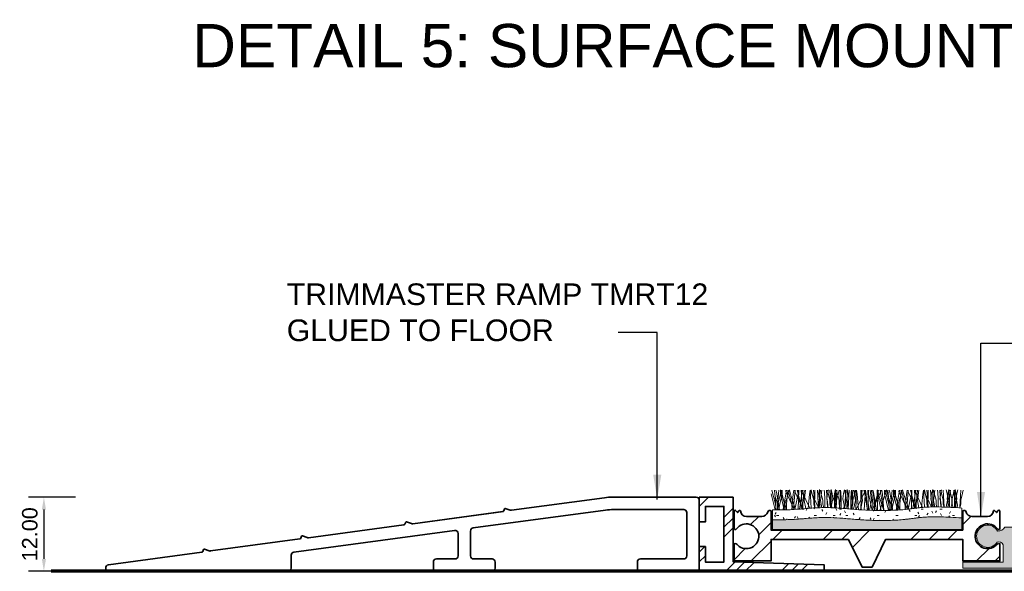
# Model space of a CAD drawing. Header units: millimetres. Extents: x -185 to 180, y -34 to 89.
# Tile 1 of 2: x -185 to -26, y 0 to 89. Entities that reach past the tile are written whole.
import ezdxf

# ---------------------------------------------------------------- set-up
doc = ezdxf.new("R2010")
doc.units = ezdxf.units.MM
for name, color, linetype, lineweight in [('FS-DETAIL', 3, 'Continuous', 35), ('FS-DETAIL-HATCH', 253, 'Continuous', 13), ('FS-DETAIL-THIN', 8, 'Continuous', 18), ('FS-DETAIL-WIDE', 4, 'Continuous', 70), ('FS-DIM', 14, 'Continuous', 15), ('FS-TEXT', 7, 'Continuous', 25)]:
    doc.layers.add(name, color=color, linetype=linetype, lineweight=lineweight)
doc.styles.add('Arial', font='arial.ttf', dxfattribs={"height": 2.5})
doc.dimstyles.new('Diagonal_2.5mm Arial', dxfattribs={"dimtxt": 2.5, "dimasz": 2, "dimexe": 2.5, "dimexo": 5, "dimgap": 1, "dimtad": 1, "dimzin": 0, "dimdsep": 46, "dimtxsty": 'Arial', "dimcen": 2, "dimdle": 4, "dimclrd": 256, "dimclre": 256, "dimclrt": 50, "dimaunit": 1, "dimadec": 0, "dimazin": 0, "dimtfac": 1, "dimtix": 1, "dimtmove": 2, "dimatfit": 3, "dimfxl": 1, "dimtvp": 1, "dimtolj": 1, "dimtzin": 0, "dimarcsym": 0})
doc.dimstyles.new('Diagonal_2.5mm Arial$7', dxfattribs={"dimtxt": 2.5, "dimasz": 2, "dimexe": 2.5, "dimexo": 5, "dimgap": 1, "dimtad": 0, "dimzin": 0, "dimdsep": 46, "dimtxsty": 'Arial', "dimcen": 2, "dimdle": 4, "dimclrd": 1, "dimclre": 256, "dimclrt": 7, "dimaunit": 1, "dimadec": 0, "dimazin": 0, "dimtfac": 1, "dimtix": 1, "dimtmove": 2, "dimatfit": 3, "dimfxl": 1, "dimtvp": 1, "dimtolj": 1, "dimtzin": 0, "dimarcsym": 0})

# ---------------------------------------------------------------- blocks, each defined once
blk = doc.blocks.new('*D0')
at = {"layer": 'Defpoints', "color": 0, "transparency": 16777216}
for p in [(-171.08, 12), (-181.2, 0), (-171.16, 0)]:
    blk.add_point(p, dxfattribs=at)
at = {"layer": 'FS-DIM', "lineweight": -2, "transparency": 16777216}
for p, q in [((-176.08, 12), (-183.7, 12)), ((-181.2, 10), (-181.2, 2)), ((-176.16, 0), (-183.7, 0))]:
    blk.add_line(p, q, dxfattribs=at)
at = {"layer": 'FS-DIM', "transparency": 16777216}
for points in [[(-181.53, 10), (-180.86, 10), (-181.2, 12)], [(-181.53, 2), (-180.86, 2), (-181.2, 0)]]:
    blk.add_solid(points, dxfattribs=at)
at = {"layer": 'FS-DIM', "color": 50, "transparency": 16777216, "insert": (-183.47, 6), "char_height": 2.5, "attachment_point": 5, "rotation": 90, "style": 'Arial'}
blk.add_mtext('\\A1;12.00', dxfattribs=at)
blk = doc.blocks.new('CARPET_H_PROFILE_ALPHA')
at = {"layer": 'FS-DETAIL-HATCH'}
for p, q in [((-43.85, -56.38), (-44.46, -53.77)), ((-43.78, -55.42), (-44.36, -53.15)), ((-43.73, -55.42), (-43.93, -53.15)), ((-43.63, -53.51), (-43.71, -53.15)), ((-43.15, -56.37), (-43.63, -53.51)), ((-43.44, -55.42), (-43.24, -53.15)), ((-43.39, -55.42), (-42.82, -53.15)), ((-43.32, -56.37), (-42.72, -53.77)), ((-42.99, -53.77), (-42.99, -53.14)), ((-42.69, -54.18), (-42.99, -53.14)), ((-42.39, -56.36), (-42.99, -53.77)), ((-42.32, -55.42), (-42.89, -53.15)), ((-42.72, -53.77), (-42.72, -53.15)), ((-42.56, -56.36), (-42.08, -53.51)), ((-42.13, -53.4), (-42.09, -53.15)), ((-40.82, -56.21), (-42.13, -53.4)), ((-42.08, -53.51), (-42, -53.15)), ((-41.98, -55.42), (-41.78, -53.15)), ((-41.86, -54.18), (-41.54, -53.1)), ((-41.16, -55.42), (-41.73, -53.15)), ((-41.23, -54.18), (-41.54, -53.1)), ((-41.12, -56.31), (-40.92, -53.81)), ((-40.92, -53.81), (-40.79, -53.15)), ((-40.82, -55.42), (-40.62, -53.15)), ((-40.68, -56.29), (-40.09, -53.77)), ((-40.67, -53.4), (-40.63, -53.15)), ((-39.36, -56.19), (-40.67, -53.4)), ((-39.69, -55.42), (-40.27, -53.15)), ((-40.09, -53.77), (-40.09, -53.15)), ((-40.03, -53.15), (-40.09, -56.25)), ((-39.91, -56.23), (-39.46, -53.51)), ((-39.44, -56.2), (-39.63, -53.15)), ((-39.51, -53.4), (-39.47, -53.15)), ((-38.24, -56.1), (-39.51, -53.4)), ((-39.46, -53.51), (-39.37, -53.15)), ((-39.36, -55.42), (-39.16, -53.15)), ((-39.16, -54.82), (-38.93, -53.15)), ((-38.48, -56.12), (-38.29, -53.81)), ((-38.29, -53.81), (-38.17, -53.16)), ((-37.99, -56.08), (-38.17, -53.16)), ((-38.04, -53.4), (-38, -53.13)), ((-36.82, -56.02), (-38.04, -53.4)), ((-37.89, -53.66), (-38, -53.13)), ((-37.59, -54.78), (-37.89, -53.66)), ((-37.62, -53.15), (-37.54, -54.11)), ((-37.54, -54.11), (-37.43, -55.91)), ((-37.4, -53.15), (-37.46, -56.05)), ((-36.83, -56.02), (-37.01, -53.15)), ((-36.96, -54.56), (-36.84, -53.73)), ((-36.84, -53.73), (-36.68, -53.08)), ((-36.68, -53.43), (-36.68, -53.08)), ((-36.68, -54.75), (-36.68, -53.43)), ((-36.53, -54.82), (-36.31, -53.15)), ((-36.43, -53.66), (-36.53, -53.15)), ((-36.13, -54.78), (-36.43, -53.66)), ((-35.91, -53.15), (-35.86, -53.55)), ((-35.86, -53.55), (-35.78, -54.6)), ((-35.37, -56), (-35.54, -53.15)), ((-35.49, -54.56), (-35.38, -53.73)), ((-35.38, -53.73), (-35.23, -53.13)), ((-35.27, -53.66), (-35.37, -53.15)), ((-34.97, -54.78), (-35.27, -53.66)), ((-34.99, -53.15), (-34.92, -54.11)), ((-34.92, -54.11), (-34.81, -55.91)), ((-34.64, -53.73), (-34.8, -53.08)), ((-34.8, -53.43), (-34.8, -53.08)), ((-34.8, -54.75), (-34.8, -53.43)), ((-34.52, -54.56), (-34.64, -53.73)), ((-34.33, -54.56), (-34.22, -53.73)), ((-34.16, -53.55), (-34.24, -54.6)), ((-34.22, -53.73), (-34.06, -53.08)), ((-34.11, -53.15), (-34.16, -53.55)), ((-34.06, -53.43), (-34.06, -53.08)), ((-34.06, -54.75), (-34.06, -53.43)), ((-33.94, -54.11), (-34.05, -55.91)), ((-33.87, -53.15), (-33.94, -54.11)), ((-33.81, -53.66), (-33.91, -53.15)), ((-33.89, -54.78), (-33.59, -53.66)), ((-33.51, -54.78), (-33.81, -53.66)), ((-33.59, -53.66), (-33.48, -53.15)), ((-33.34, -53.43), (-33.34, -53.15)), ((-33.34, -54.75), (-33.34, -53.43)), ((-33.28, -53.15), (-33.23, -53.55)), ((-33.23, -53.55), (-33.16, -54.6)), ((-32.87, -54.56), (-32.76, -53.73)), ((-32.76, -53.73), (-32.61, -53.13)), ((-32.48, -54.11), (-32.59, -55.91)), ((-32.33, -54.82), (-32.55, -53.15)), ((-32.4, -53.15), (-32.48, -54.11)), ((-32.01, -53.73), (-32.18, -53.08)), ((-32.18, -53.43), (-32.18, -53.08)), ((-32.18, -54.75), (-32.18, -53.43)), ((-32.04, -56.2), (-31.85, -53.15)), ((-31.9, -54.56), (-32.01, -53.73)), ((-31.54, -53.55), (-31.61, -54.6)), ((-31.49, -53.15), (-31.54, -53.55)), ((-31.45, -53.15), (-31.39, -56.25)), ((-31.31, -54.11), (-31.43, -55.91)), ((-31.24, -53.15), (-31.31, -54.11)), ((-31.26, -54.78), (-30.96, -53.66)), ((-30.86, -54.82), (-31.08, -53.15)), ((-30.96, -53.66), (-30.86, -53.15)), ((-30.71, -53.43), (-30.71, -53.15)), ((-30.71, -54.75), (-30.71, -53.43)), ((-30.56, -53.81), (-30.69, -53.15)), ((-30.66, -56.21), (-29.35, -53.4)), ((-30.36, -56.33), (-30.56, -53.81)), ((-29.99, -53.15), (-29.93, -56.25)), ((-29.85, -54.11), (-29.96, -55.91)), ((-29.7, -54.82), (-29.92, -53.15)), ((-29.78, -53.15), (-29.85, -54.11)), ((-29.4, -53.51), (-29.48, -53.15)), ((-29.42, -56.36), (-29.23, -53.16)), ((-28.92, -56.42), (-29.4, -53.51)), ((-29.35, -53.4), (-29.39, -53.15)), ((-29.1, -53.81), (-29.23, -53.16)), ((-28.89, -56.42), (-29.1, -53.81)), ((-28.83, -53.15), (-28.76, -56.25)), ((-28.76, -53.77), (-28.76, -53.15)), ((-28.14, -56.45), (-28.76, -53.77)), ((-28.24, -54.82), (-28.46, -53.15)), ((-28.04, -55.42), (-28.24, -53.15)), ((-27.94, -53.81), (-28.07, -53.15)), ((-28.04, -56.21), (-26.72, -53.4)), ((-27.94, -53.51), (-28.02, -53.15)), ((-27.45, -56.43), (-27.94, -53.51)), ((-27.73, -56.46), (-27.94, -53.81)), ((-27.7, -55.42), (-27.12, -53.15)), ((-27.36, -53.15), (-27.3, -56.25)), ((-27.3, -53.77), (-27.3, -53.14)), ((-27, -54.18), (-27.3, -53.14)), ((-26.67, -56.48), (-27.3, -53.77)), ((-26.78, -53.51), (-26.86, -53.15)), ((-26.29, -56.43), (-26.78, -53.51)), ((-26.72, -53.4), (-26.77, -53.15)), ((-26.48, -53.81), (-26.6, -53.15)), ((-26.26, -56.48), (-26.48, -53.81)), ((-26.16, -54.18), (-25.85, -53.1)), ((-26.14, -53.77), (-26.14, -53.15)), ((-25.51, -56.47), (-26.14, -53.77)), ((-25.46, -55.42), (-26.04, -53.15)), ((-25.54, -54.18), (-25.85, -53.1)), ((-25.41, -55.42), (-25.61, -53.15)), ((-25.31, -53.51), (-25.39, -53.15)), ((-24.83, -56.43), (-25.31, -53.51)), ((-25.13, -55.42), (-24.93, -53.15)), ((-25.07, -55.42), (-24.5, -53.15)), ((-25.02, -56.45), (-24.4, -53.77)), ((-24.68, -53.77), (-24.68, -53.14)), ((-24.38, -54.18), (-24.68, -53.14)), ((-24.06, -56.4), (-24.68, -53.77)), ((-24, -55.42), (-24.58, -53.15)), ((-24.4, -53.77), (-24.4, -53.15)), ((-24.25, -56.41), (-23.76, -53.51)), ((-23.81, -53.4), (-23.77, -53.15)), ((-22.5, -56.21), (-23.81, -53.4)), ((-23.76, -53.51), (-23.68, -53.15)), ((-23.66, -55.42), (-23.46, -53.15)), ((-23.54, -54.18), (-23.22, -53.1)), ((-22.84, -55.42), (-23.41, -53.15)), ((-22.91, -54.18), (-23.22, -53.1)), ((-22.8, -56.29), (-22.6, -53.81)), ((-22.6, -53.81), (-22.47, -53.15)), ((-22.5, -55.42), (-22.3, -53.15)), ((-22.35, -53.4), (-22.31, -53.15)), ((-22.35, -56.24), (-21.77, -53.77)), ((-21.1, -56.08), (-22.33, -53.45)), ((-21.38, -55.42), (-21.95, -53.15)), ((-21.77, -53.77), (-21.77, -53.15)), ((-21.71, -53.15), (-21.77, -56.17)), ((-21.58, -56.15), (-21.14, -53.51)), ((-21.13, -56.09), (-21.31, -53.15)), ((-21.19, -53.4), (-21.15, -53.15)), ((-19.99, -55.97), (-21.19, -53.4)), ((-21.14, -53.51), (-21.05, -53.15)), ((-21.04, -55.42), (-20.84, -53.15)), ((-20.84, -54.82), (-20.62, -53.15)), ((-20.15, -55.99), (-19.97, -53.81)), ((-19.97, -53.81), (-19.85, -53.16)), ((-19.68, -55.95), (-19.85, -53.16)), ((-19.73, -53.4), (-19.68, -53.13)), ((-18.55, -55.91), (-19.73, -53.4)), ((-19.58, -53.66), (-19.68, -53.13)), ((-19.28, -54.78), (-19.58, -53.66)), ((-19.3, -53.15), (-19.22, -54.11)), ((-19.22, -54.11), (-19.11, -55.91)), ((-19.09, -53.15), (-19.14, -55.91)), ((-18.52, -55.91), (-18.69, -53.15)), ((-18.64, -54.56), (-18.53, -53.73)), ((-18.53, -53.73), (-18.36, -53.08)), ((-18.36, -53.43), (-18.36, -53.08)), ((-18.36, -54.75), (-18.36, -53.43)), ((-18.11, -53.66), (-18.22, -53.15)), ((-18.21, -54.82), (-17.99, -53.15)), ((-17.81, -54.78), (-18.11, -53.66)), ((-17.59, -53.15), (-17.54, -53.55)), ((-17.54, -53.55), (-17.46, -54.6)), ((-17.05, -55.9), (-17.22, -53.15)), ((-17.18, -54.56), (-17.06, -53.73)), ((-17.06, -53.73), (-16.91, -53.13)), ((-16.95, -53.66), (-17.05, -53.15)), ((-16.65, -54.78), (-16.95, -53.66)), ((-16.67, -53.15), (-16.6, -54.11)), ((-16.6, -54.11), (-16.49, -55.91)), ((-16.03, -53.73), (-16.18, -53.13)), ((-15.92, -54.56), (-16.03, -53.73)), ((-16.01, -54.56), (-15.9, -53.73)), ((-15.9, -53.73), (-15.74, -53.08)), ((-15.74, -53.43), (-15.74, -53.08)), ((-15.74, -54.75), (-15.74, -53.43)), ((-15.55, -53.55), (-15.63, -54.6)), ((-15.49, -53.66), (-15.59, -53.15)), ((-15.5, -53.15), (-15.55, -53.55)), ((-15.19, -54.78), (-15.49, -53.66)), ((-15.28, -54.78), (-14.98, -53.66)), ((-14.98, -53.66), (-14.88, -53.15)), ((-14.96, -53.15), (-14.91, -53.55)), ((-14.91, -53.55), (-14.84, -54.6)), ((-14.73, -53.43), (-14.73, -53.08)), ((-14.57, -53.73), (-14.73, -53.08)), ((-14.73, -54.75), (-14.73, -53.43)), ((-14.45, -54.56), (-14.57, -53.73)), ((-14.55, -54.56), (-14.44, -53.73)), ((-14.44, -53.73), (-14.29, -53.13)), ((-13.87, -54.11), (-13.98, -55.91)), ((-13.79, -53.15), (-13.87, -54.11)), ((-13.82, -54.78), (-13.52, -53.66)), ((-13.52, -53.66), (-13.41, -53.15)), ((-43.13, -56.37), (-43.86, -54.18)), ((-43.7, -56.38), (-43.78, -55.42)), ((-43.73, -56.38), (-43.73, -55.42)), ((-43.48, -56.37), (-43.39, -55.42)), ((-43.44, -56.37), (-43.44, -55.42)), ((-41.97, -56.35), (-42.69, -54.18)), ((-42.58, -56.36), (-41.86, -54.18)), ((-42.24, -56.36), (-42.32, -55.42)), ((-41.98, -56.35), (-41.98, -55.42)), ((-40.53, -56.28), (-41.23, -54.18)), ((-41.08, -56.31), (-41.16, -55.42)), ((-40.82, -56.3), (-40.82, -55.42)), ((-39.62, -56.21), (-39.69, -55.42)), ((-39.36, -56.19), (-39.36, -55.42)), ((-38.88, -56.15), (-39.16, -54.82)), ((-37.59, -55.46), (-37.59, -54.78)), ((-37.43, -56.05), (-37.59, -55.46)), ((-36.84, -55.08), (-36.96, -54.56)), ((-36.77, -55.61), (-36.84, -55.08)), ((-36.81, -56.02), (-36.77, -55.61)), ((-36.6, -56.01), (-36.68, -54.75)), ((-36.29, -56.01), (-36.53, -54.82)), ((-36.13, -55.46), (-36.13, -54.78)), ((-35.98, -56), (-36.13, -55.46)), ((-35.78, -54.6), (-35.78, -55.8)), ((-35.38, -55.08), (-35.49, -54.56)), ((-35.31, -55.61), (-35.38, -55.08)), ((-35.34, -56), (-35.31, -55.61)), ((-34.97, -55.46), (-34.97, -54.78)), ((-34.81, -56.01), (-34.97, -55.46)), ((-34.88, -56.01), (-34.8, -54.75)), ((-34.71, -55.61), (-34.64, -55.08)), ((-34.67, -56.02), (-34.71, -55.61)), ((-34.64, -55.08), (-34.52, -54.56)), ((-34.22, -55.08), (-34.33, -54.56)), ((-34.24, -54.6), (-34.24, -55.8)), ((-34.14, -55.61), (-34.22, -55.08)), ((-34.18, -56.04), (-34.14, -55.61)), ((-33.98, -56.05), (-34.06, -54.75)), ((-34.05, -56.05), (-33.89, -55.46)), ((-33.89, -55.46), (-33.89, -54.78)), ((-33.51, -55.46), (-33.51, -54.78)), ((-33.33, -56.1), (-33.51, -55.46)), ((-33.42, -56.09), (-33.34, -54.75)), ((-33.16, -54.6), (-33.16, -55.8)), ((-32.76, -55.08), (-32.87, -54.56)), ((-32.68, -55.61), (-32.76, -55.08)), ((-32.73, -56.14), (-32.68, -55.61)), ((-32.6, -56.15), (-32.33, -54.82)), ((-32.26, -56.18), (-32.18, -54.75)), ((-32.09, -55.61), (-32.01, -55.08)), ((-32.03, -56.2), (-32.09, -55.61)), ((-32.01, -55.08), (-31.9, -54.56)), ((-31.61, -54.6), (-31.61, -55.8)), ((-31.48, -56.24), (-31.26, -55.46)), ((-31.26, -55.46), (-31.26, -54.78)), ((-31.16, -56.27), (-30.86, -54.82)), ((-30.81, -56.3), (-30.71, -54.75)), ((-30.02, -56.35), (-29.7, -54.82)), ((-28.57, -56.44), (-28.24, -54.82)), ((-28.04, -56.45), (-28.04, -55.42)), ((-27.79, -56.46), (-27.7, -55.42)), ((-26.24, -56.48), (-27, -54.18)), ((-26.93, -56.48), (-26.16, -54.18)), ((-24.79, -56.44), (-25.54, -54.18)), ((-25.37, -56.46), (-25.46, -55.42)), ((-25.41, -56.46), (-25.41, -55.42)), ((-25.17, -56.46), (-25.07, -55.42)), ((-25.13, -56.46), (-25.13, -55.42)), ((-23.65, -56.37), (-24.38, -54.18)), ((-24.28, -56.41), (-23.54, -54.18)), ((-23.92, -56.39), (-24, -55.42)), ((-23.66, -56.37), (-23.66, -55.42)), ((-22.23, -56.23), (-22.91, -54.18)), ((-22.76, -56.29), (-22.84, -55.42)), ((-22.5, -56.26), (-22.5, -55.42)), ((-21.31, -56.11), (-21.38, -55.42)), ((-21.04, -56.08), (-21.04, -55.42)), ((-20.59, -56.02), (-20.84, -54.82)), ((-19.28, -55.46), (-19.28, -54.78)), ((-19.15, -55.91), (-19.28, -55.46)), ((-18.53, -55.08), (-18.64, -54.56)), ((-18.45, -55.61), (-18.53, -55.08)), ((-18.48, -55.91), (-18.45, -55.61)), ((-18.29, -55.91), (-18.36, -54.75)), ((-17.99, -55.91), (-18.21, -54.82)), ((-17.81, -55.46), (-17.81, -54.78)), ((-17.69, -55.9), (-17.81, -55.46)), ((-17.46, -54.6), (-17.46, -55.8)), ((-17.06, -55.08), (-17.18, -54.56)), ((-16.99, -55.61), (-17.06, -55.08)), ((-17.01, -55.9), (-16.99, -55.61)), ((-16.65, -55.46), (-16.65, -54.78)), ((-16.52, -55.92), (-16.65, -55.46)), ((-16.1, -55.61), (-16.03, -55.08)), ((-16.07, -55.94), (-16.1, -55.61)), ((-16.03, -55.08), (-15.92, -54.56)), ((-15.9, -55.08), (-16.01, -54.56)), ((-15.83, -55.61), (-15.9, -55.08)), ((-15.86, -55.95), (-15.83, -55.61)), ((-15.66, -55.96), (-15.74, -54.75)), ((-15.63, -54.6), (-15.63, -55.8)), ((-15.42, -55.98), (-15.28, -55.46)), ((-15.28, -55.46), (-15.28, -54.78)), ((-15.19, -55.46), (-15.19, -54.78)), ((-15.04, -56), (-15.19, -55.46)), ((-14.84, -54.6), (-14.84, -55.8)), ((-14.8, -56.01), (-14.73, -54.75)), ((-14.64, -55.61), (-14.57, -55.08)), ((-14.6, -56.02), (-14.64, -55.61)), ((-14.57, -55.08), (-14.45, -54.56)), ((-14.44, -55.08), (-14.55, -54.56)), ((-14.36, -55.61), (-14.44, -55.08)), ((-14.4, -56.03), (-14.36, -55.61)), ((-13.98, -56.05), (-13.82, -55.46)), ((-13.82, -55.46), (-13.82, -54.78)), ((-40.82, -56.3), (-40.82, -56.21)), ((-37.43, -55.91), (-37.44, -56.05)), ((-35.78, -55.8), (-35.78, -56)), ((-34.81, -55.91), (-34.81, -56.01)), ((-34.24, -55.8), (-34.24, -56.04)), ((-34.05, -55.91), (-34.04, -56.05)), ((-33.16, -55.8), (-33.15, -56.11)), ((-32.59, -55.91), (-32.57, -56.15)), ((-31.61, -55.8), (-31.62, -56.23)), ((-31.43, -55.91), (-31.4, -56.25)), ((-30.66, -56.31), (-30.66, -56.21)), ((-29.96, -55.91), (-29.93, -56.36)), ((-29.93, -56.25), (-29.93, -56.36)), ((-29.43, -56.39), (-29.42, -56.36)), ((-28.76, -56.25), (-28.77, -56.43)), ((-28.04, -56.45), (-28.04, -56.21)), ((-27.46, -56.47), (-27.45, -56.43)), ((-27.3, -56.25), (-27.31, -56.47)), ((-26.3, -56.48), (-26.29, -56.43)), ((-22.5, -56.26), (-22.5, -56.21)), ((-17.46, -55.8), (-17.46, -55.9)), ((-16.49, -55.91), (-16.49, -55.92)), ((-15.63, -55.8), (-15.63, -55.97)), ((-14.84, -55.8), (-14.83, -56.01)), ((-13.98, -55.91), (-13.97, -56.05))]:
    blk.add_line(p, q, dxfattribs=at)

msp = doc.modelspace()

# ---------------------------------------------------------------- hatches: boundary and pattern name
at = {"layer": 'FS-DETAIL-HATCH'}
h = msp.add_hatch(dxfattribs=at)
h.set_pattern_fill('FP_3', color=256, style=0, pattern_type=2)
h.set_pattern_definition([(45, (-1470.8694, -3314.3196), (-4.490128, 4.490128), []), (45, (-1469.2824, -3314.3196), (9e-16, 8.980256), []), (45, (-1472.4564, -3314.3196), (9e-16, 8.980256), [])])
h.paths.add_polyline_path([(-75.204, 0), (-55.004, 0), (-55.004, 1.074), (-69.704, 1.519), (-69.704, 12), (-75.204, 12), (-75.204, 8), (-74.204, 8), (-74.204, 10.5), (-71.204, 10.5), (-71.204, 1.5), (-74.204, 1.5), (-74.204, 4), (-75.204, 4)], flags=0)
at = {"layer": 'FS-DETAIL-HATCH', "lineweight": 18}
h = msp.add_hatch(dxfattribs=at)
h.set_pattern_fill('FP_1', color=256, style=0, pattern_type=2)
h.set_pattern_definition([(45, (-1537.937, -3330.239), (14.142136, -9e-16), [20, 0]), (45, (-1534.937, -3330.239), (14.142136, -9e-16), [20, 0]), (45, (-1531.937, -3330.239), (14.142136, -9e-16), [20, 0])])
h.paths.add_polyline_path([(-47.252, 0.675), (-45.065, 5.175), (-32.583, 5.175), (-32.583, 1.675), (-26.583, 1.675), (-26.583, 4.475), (-26.724, 4.492), (-26.865, 4.473), (-26.996, 4.421), (-27.111, 4.337), (-27.202, 4.228), (-27.611, 3.927), (-28.082, 3.739), (-28.586, 3.675), (-29.089, 3.74), (-29.56, 3.93), (-29.968, 4.232), (-30.287, 4.628), (-30.496, 5.091), (-30.581, 5.591), (-30.538, 6.097), (-30.369, 6.576), (-30.084, 6.996), (-29.703, 7.332), (-29.25, 7.561), (-28.754, 7.668), (-28.246, 7.646), (-27.761, 7.498), (-27.328, 7.232), (-26.89, 6.791), (-26.835, 6.771), (-26.777, 6.765), (-26.72, 6.773), (-26.666, 6.796), (-26.62, 6.83), (-26.583, 6.875), (-26.583, 9.775), (-26.64, 9.841), (-26.722, 9.872), (-26.808, 9.862), (-26.847, 9.841), (-27.15, 9.505), (-27.422, 9.838), (-27.491, 9.864), (-27.563, 9.852), (-27.595, 9.833), (-27.638, 9.773), (-27.676, 9.535), (-27.774, 9.316), (-27.926, 9.129), (-28.12, 8.988), (-28.344, 8.901), (-28.583, 8.875), (-31.095, 8.875), (-31.306, 8.894), (-31.507, 8.959), (-31.689, 9.068), (-31.842, 9.215), (-31.959, 9.392), (-32.087, 9.742), (-32.141, 9.803), (-32.209, 9.848), (-32.286, 9.874), (-32.367, 9.88), (-32.447, 9.865), (-32.521, 9.831), (-32.583, 9.779), (-32.583, 6.675), (-63.583, 6.675), (-63.583, 9.779), (-63.645, 9.831), (-63.719, 9.865), (-63.799, 9.88), (-63.88, 9.874), (-63.957, 9.848), (-64.025, 9.803), (-64.079, 9.742), (-64.119, 9.657), (-64.133, 9.591), (-64.207, 9.392), (-64.324, 9.215), (-64.477, 9.068), (-64.659, 8.959), (-64.86, 8.894), (-65.071, 8.875), (-67.583, 8.875), (-67.822, 8.901), (-68.046, 8.988), (-68.24, 9.129), (-68.392, 9.316), (-68.49, 9.535), (-68.528, 9.773), (-68.571, 9.833), (-68.638, 9.863), (-68.711, 9.856), (-68.744, 9.838), (-69.016, 9.505), (-69.319, 9.841), (-69.4, 9.872), (-69.487, 9.861), (-69.526, 9.841), (-69.583, 9.775), (-69.583, 6.875), (-69.546, 6.83), (-69.5, 6.796), (-69.446, 6.773), (-69.389, 6.765), (-69.307, 6.779), (-69.276, 6.791), (-69.208, 6.845), (-69.178, 6.878), (-68.838, 7.232), (-68.405, 7.498), (-67.92, 7.646), (-67.412, 7.668), (-66.916, 7.561), (-66.454, 7.324), (-66.082, 6.996), (-65.797, 6.576), (-65.628, 6.097), (-65.585, 5.591), (-65.67, 5.091), (-65.879, 4.628), (-66.198, 4.232), (-66.606, 3.93), (-67.077, 3.74), (-67.58, 3.675), (-68.084, 3.739), (-68.571, 3.939), (-68.964, 4.228), (-69.055, 4.337), (-69.208, 4.436), (-69.301, 4.473), (-69.442, 4.492), (-69.583, 4.475), (-69.583, 1.675), (-63.583, 1.675), (-63.583, 5.175), (-51.065, 5.175), (-48.878, 0.675)], flags=0)
at = {"layer": 'FS-DETAIL-HATCH'}
h = msp.add_hatch(dxfattribs=at)
h.set_pattern_fill('FP_4', color=256, style=0, pattern_type=2)
h.set_pattern_definition([(0, (-1470.8694, -3314.3196), (4.064, 1.016), [0.335, -2.713, 0.335, -2.713, -16.256]), (0, (-1470.8694, -3314.3196), (4.064, 1.016), [-6.096, 0.335, -5.761, 0.335, -2.713, -7.112]), (0, (-1470.8694, -3314.3196), (4.064, 1.016), [-15.24, 0.335, -1.697, 0.335, -4.745]), (120, (-1469.3454, -3313.8116), (-2.9118818, 3.01152724), [0.335, -2.713, 0.335, -2.713, -16.256]), (120, (-1469.3454, -3313.8116), (-2.9118818, 3.01152724), [-6.096, 0.335, -5.761, 0.335, -2.713, -7.112]), (120, (-1469.3454, -3313.8116), (-2.9118818, 3.01152724), [-15.24, 0.335, -1.697, 0.335, -4.745]), (240, (-1468.8374, -3311.7796), (-1.1521182, -4.02752724), [0.335, -2.713, 0.335, -2.713, -16.256]), (240, (-1468.8374, -3311.7796), (-1.1521182, -4.02752724), [-6.096, 0.335, -5.761, 0.335, -2.713, -7.112]), (240, (-1468.8374, -3311.7796), (-1.1521182, -4.02752724), [-15.24, 0.335, -1.697, 0.335, -4.745])])
h.paths.add_polyline_path([(-45.411, 8.224), (-44.252, 8.248), (-43.104, 8.308), (-41.975, 8.403), (-40.875, 8.532), (-39.739, 8.683), (-38.252, 8.797), (-35.95, 8.801), (-32.747, 8.644), (-32.747, 10.247), (-36.044, 10.409), (-38.252, 10.4), (-39.739, 10.286), (-40.875, 10.136), (-41.975, 10.006), (-43.104, 9.911), (-44.252, 9.851), (-45.411, 9.827), (-46.569, 9.838), (-47.716, 9.877), (-48.84, 9.938), (-50.976, 10.1), (-52.964, 10.253), (-53.919, 10.3), (-54.878, 10.315), (-55.885, 10.294), (-56.986, 10.233), (-59.501, 10.037), (-60.843, 9.965), (-62.162, 9.937), (-63.335, 9.933), (-63.335, 8.329), (-62.162, 8.333), (-60.843, 8.362), (-59.501, 8.434), (-56.986, 8.63), (-55.885, 8.691), (-54.878, 8.711), (-53.919, 8.696), (-52.964, 8.65), (-50.976, 8.497), (-48.84, 8.335), (-47.716, 8.273), (-46.569, 8.234)], flags=0)
for points in [[(-40.875, 6.751), (-32.747, 6.751), (-32.747, 8.644), (-34.932, 8.751), (-38.844, 8.751), (-39.739, 8.683), (-40.875, 8.532), (-41.975, 8.403), (-43.104, 8.308), (-44.252, 8.248), (-45.411, 8.224), (-46.569, 8.234), (-47.716, 8.273), (-48.84, 8.335), (-50.976, 8.497), (-52.964, 8.65), (-53.919, 8.696), (-54.878, 8.711), (-55.885, 8.691), (-56.986, 8.63), (-59.501, 8.434), (-60.843, 8.362), (-62.162, 8.333), (-63.335, 8.329), (-63.335, 6.751), (-41.975, 6.751)], [(-15.546, 0.484), (-15.546, 1.484), (-22.05, 1.484), (-22.05, 4.307), (-21.949, 4.471), (-21.81, 4.605), (-21.643, 4.702), (-21.458, 4.756), (-21.265, 4.763), (-21.076, 4.723), (-20.794, 4.376), (-20.434, 4.109), (-20.02, 3.939), (-19.577, 3.877), (-19.132, 3.926), (-18.713, 4.084), (-18.345, 4.34), (-18.053, 4.679), (-17.853, 5.08), (-17.759, 5.528), (-17.776, 5.965), (-17.902, 6.395), (-18.131, 6.78), (-18.448, 7.096), (-18.833, 7.324), (-19.263, 7.45), (-19.71, 7.466), (-20.148, 7.371), (-20.549, 7.171), (-20.887, 6.878), (-21.143, 6.51), (-21.423, 6.518), (-21.694, 6.592), (-21.939, 6.728), (-22.146, 6.918), (-22.302, 7.151), (-25.799, 7.151), (-25.955, 6.918), (-26.161, 6.728), (-26.407, 6.592), (-26.677, 6.518), (-26.958, 6.51), (-27.214, 6.878), (-27.552, 7.171), (-27.953, 7.371), (-28.39, 7.466), (-28.838, 7.45), (-29.267, 7.324), (-29.653, 7.096), (-29.97, 6.78), (-30.198, 6.395), (-30.325, 5.965), (-30.342, 5.518), (-30.247, 5.08), (-30.048, 4.679), (-29.755, 4.34), (-29.388, 4.084), (-28.969, 3.926), (-28.524, 3.877), (-28.081, 3.939), (-27.666, 4.109), (-27.307, 4.376), (-27.024, 4.723), (-26.836, 4.763), (-26.643, 4.756), (-26.457, 4.702), (-26.291, 4.605), (-26.152, 4.471), (-26.05, 4.307), (-26.05, 1.484), (-32.554, 1.484), (-32.554, 0.484), (-17.35, 0.484)]]:
    msp.add_hatch(color=256, dxfattribs=at).paths.add_polyline_path(points, flags=0)

# ---------------------------------------------------------------- linework, layer by layer
at = {"layer": 'FS-DETAIL'}
msp.add_lwpolyline([(-106.875, 9.698), (-121.541, 7.713), (-106.988, 9.682, 0.2651504), (-106.83, 9.803), (-106.702, 10.107, -0.39374), (-106.577, 10.163), (-105.797, 9.897, 0.1164338), (-105.568, 9.874), (-90.525, 11.91, -0.0336313), (-89.184, 12), (-75.704, 12, -0.4142136), (-75.204, 11.5), (-75.204, 0.5, -0.4142136), (-75.704, 0), (-84.704, 0, -0.4142136), (-85.204, 0.5), (-85.204, 1.5, -0.4142136), (-84.704, 2), (-77.704, 2, 0.4142136), (-77.204, 2.5), (-77.204, 9.5, 0.4142136), (-77.704, 10), (-89.049, 10, 0.0336313), (-90.39, 9.91), (-111.771, 7.017, 0.3753534), (-112.204, 6.522), (-112.204, 2.5, 0.4142136), (-111.704, 2), (-108.704, 2, -0.4142136), (-108.204, 1.5), (-108.204, 0.5, -0.4142136), (-108.704, 0), (-117.704, 0, -0.4142136), (-118.204, 0.5), (-118.204, 1.5, -0.4142136), (-117.704, 2), (-114.704, 2, 0.4142136), (-114.204, 2.5), (-114.204, 6.116, 0.4541717), (-114.771, 6.611), (-140.771, 3.094, 0.3753534), (-141.204, 2.598), (-141.204, 0.5, -0.4142136), (-141.704, 0), (-170.704, 0, -0.4142136), (-171.204, 0.5), (-171.204, 0.558, -0.3788367), (-170.765, 1.054), (-155.649, 3.099, 0.2651504), (-155.491, 3.219), (-155.363, 3.524, -0.39374), (-155.238, 3.58), (-154.458, 3.313, 0.1164338), (-154.23, 3.291), (-139.807, 5.242, 0.2651504), (-139.649, 5.363), (-139.521, 5.667, -0.39374), (-139.396, 5.723), (-138.616, 5.457, 0.1164338), (-138.388, 5.434), (-122.96, 7.521, 0.2651504), (-122.803, 7.642), (-122.674, 7.947, -0.39374), (-122.55, 8.002), (-121.77, 7.736, 0.1164338), (-121.541, 7.713)], format="xyb", dxfattribs=at)
msp.add_lwpolyline([(-69.704, 12), (-75.204, 12), (-75.204, 8), (-74.204, 8), (-74.204, 10.5), (-71.204, 10.5), (-71.204, 1.5), (-74.204, 1.5), (-74.204, 4), (-75.204, 4), (-75.204, 0), (-55.004, 0), (-55.004, 1.074), (-69.704, 1.519)], close=True, dxfattribs=at)
at = {"layer": 'FS-DETAIL', "flags": 128}
msp.add_lwpolyline([(-63.583, 9.779), (-63.583, 6.675), (-32.583, 6.675), (-32.583, 9.779, -0.6495569), (-32.033, 9.591, 0.3507355), (-31.095, 8.875), (-28.583, 8.875, 0.4118059), (-27.638, 9.773, -0.667183), (-27.375, 9.782), (-27.15, 9.505), (-26.905, 9.776, -0.609352), (-26.583, 9.775), (-26.583, 6.875, -0.5370451), (-26.976, 6.866, 2.6436192), (-27.202, 4.228, -0.3215119), (-26.583, 4.475), (-26.583, 1.675), (-32.583, 1.675), (-32.583, 5.175), (-45.065, 5.175), (-47.252, 0.675), (-48.878, 0.675), (-51.065, 5.175), (-63.583, 5.175), (-63.583, 1.675), (-69.583, 1.675), (-69.583, 4.475, -0.3215119), (-68.964, 4.228, 2.6436192), (-69.19, 6.866, -0.5370451), (-69.583, 6.875), (-69.583, 9.775, -0.609352), (-69.261, 9.776), (-69.016, 9.505), (-68.791, 9.782, -0.667183), (-68.528, 9.773, 0.4118059), (-67.583, 8.875), (-65.071, 8.875, 0.3507355), (-64.133, 9.591, -0.6495569)], format="xyb", close=True, dxfattribs=at)
at = {"layer": 'FS-DETAIL-THIN'}
for p, q in [((-63.335, 9.933), (-63.335, 8.329)), ((-32.747, 8.644), (-32.747, 10.247)), ((-63.335, 8.329), (-63.335, 6.751)), ((-32.747, 6.751), (-32.747, 8.644)), ((-63.335, 6.751), (-32.747, 6.751))]:
    msp.add_line(p, q, dxfattribs=at)
msp.add_lwpolyline([(-26.958, 6.51, 3.7564264), (-27.024, 4.723, -0.3836815), (-26.05, 4.307), (-26.05, 1.484), (-32.554, 1.484), (-32.554, 0.484), (-15.546, 0.484), (-15.546, 1.484), (-22.05, 1.484), (-22.05, 4.307, -0.3836815), (-21.076, 4.723, 3.7564264), (-21.143, 6.51, -0.306695), (-22.302, 7.151), (-25.799, 7.151, -0.306695)], format="xyb", close=True, dxfattribs=at)
for points, knots in [([(-32.747, 10.247), (-34.027, 10.33), (-35.692, 10.414), (-37.101, 10.427), (-37.781, 10.414), (-38.259, 10.401), (-38.692, 10.381), (-39.068, 10.353), (-39.355, 10.326), (-39.575, 10.303), (-39.74, 10.286), (-40.006, 10.258), (-40.289, 10.219), (-40.601, 10.172), (-40.874, 10.135), (-41.153, 10.101), (-41.516, 10.056), (-42.156, 9.984), (-43.479, 9.874), (-46.182, 9.776), (-48.892, 9.927), (-50.983, 10.101), (-51.991, 10.185), (-52.968, 10.257), (-53.919, 10.305), (-54.87, 10.321), (-55.869, 10.301), (-56.965, 10.24), (-57.985, 10.155), (-58.841, 10.086), (-59.719, 10.02), (-60.843, 9.956), (-62.192, 9.934), (-62.968, 9.93), (-63.335, 9.933)], [0, 0, 0, 0, 0.0416667, 0.0625, 0.0729167, 0.0833333, 0.09375, 0.1041667, 0.1145833, 0.1197917, 0.125, 0.1302083, 0.1458333, 0.15625, 0.1666667, 0.1770833, 0.1875, 0.2083333, 0.25, 0.3333333, 0.5, 0.5416667, 0.5833333, 0.625, 0.6666667, 0.7083333, 0.75, 0.7916667, 0.8333333, 0.8541667, 0.875, 0.9166667, 0.9583333, 1, 1, 1, 1]), ([(-63.335, 8.329), (-62.968, 8.327), (-62.192, 8.331), (-60.843, 8.353), (-59.719, 8.416), (-58.841, 8.482), (-57.985, 8.552), (-56.965, 8.637), (-55.504, 8.718), (-53.921, 8.717), (-52.328, 8.61), (-50.982, 8.497), (-49.937, 8.41), (-48.846, 8.332), (-47.72, 8.27), (-46.571, 8.23), (-45.023, 8.214), (-43.48, 8.27), (-42.156, 8.38), (-41.516, 8.452), (-41.153, 8.497), (-40.874, 8.532), (-40.601, 8.569), (-40.333, 8.609), (-40.054, 8.648), (-39.796, 8.678), (-39.575, 8.7), (-39.355, 8.722), (-39.068, 8.749), (-38.692, 8.778), (-38.259, 8.798), (-37.781, 8.811), (-37.101, 8.823), (-35.692, 8.811), (-34.027, 8.727), (-32.747, 8.644)], [0, 0, 0, 0, 0.0416667, 0.0833333, 0.125, 0.1458333, 0.1666667, 0.2083333, 0.25, 0.3333333, 0.4166667, 0.4583333, 0.5, 0.5416667, 0.5833333, 0.625, 0.6666667, 0.75, 0.7916667, 0.8125, 0.8229167, 0.8333333, 0.84375, 0.8541667, 0.8645833, 0.875, 0.8802083, 0.8854167, 0.8958333, 0.90625, 0.9166667, 0.9270833, 0.9375, 0.9583333, 1, 1, 1, 1])]:
    msp.add_open_spline(points, degree=3, knots=knots, dxfattribs=at)
at = {"layer": 'FS-DETAIL-WIDE', "lineweight": 70}
msp.add_line((180.04, 0), (-180.04, 0), dxfattribs=at)

# ---------------------------------------------------------------- block references
at = {"layer": 'FS-DETAIL-HATCH'}
msp.add_blockref('CARPET_H_PROFILE_ALPHA', (-19.09, 66.31), dxfattribs=at)

# ---------------------------------------------------------------- texts
at = {"layer": 'FS-TEXT', "insert": (-157.207, 84.042), "char_height": 7, "width": 300.59277, "attachment_point": 4, "line_spacing_factor": 0.938532, "style": 'Arial', "bg_fill": 3, "box_fill_scale": 1.25, "bg_fill_color": 0, "bg_fill_transparency": 0}
msp.add_mtext('{\\C7;DETAIL 5: SURFACE MOUNTED WITH RAMP TRIMS (ALPHA 2)}', dxfattribs=at)
at = {"layer": 'FS-TEXT', "insert": (-141.919, 41.907), "char_height": 3.5, "attachment_point": 4, "style": 'Arial'}
msp.add_mtext('TRIMMASTER RAMP TMRT12\\PGLUED TO FLOOR', dxfattribs=at)

# ---------------------------------------------------------------- dimensions: what is measured, and where the dimension line sits
at = {"layer": 'FS-DIM'}
dim = msp.add_linear_dim(base=(-181.197, 0), p1=(-171.081, 12), p2=(-171.164, 0), angle=90, dimstyle='Diagonal_2.5mm Arial', dxfattribs=at)
dim.commit()
dim.dimension.update_dxf_attribs({"geometry": '*D0', "text_midpoint": (-183.473, 6)})

# ---------------------------------------------------------------- leaders
at = {"layer": 'FS-TEXT', "annotation_type": 0, "has_hookline": 1}
for points, hookline_direction in [([(-81.998, 11.646), (-81.998, 38.66), (-88.316, 38.66)], 1), ([(-29.638, 8.853), (-29.638, 36.907), (-22.381, 36.907)], 0)]:
    msp.add_leader(points, dimstyle='Diagonal_2.5mm Arial$7', override={"dimscale": 1, "dimasz": 4}, dxfattribs=dict(at, hookline_direction=hookline_direction))

doc.saveas('drawing.dxf')
